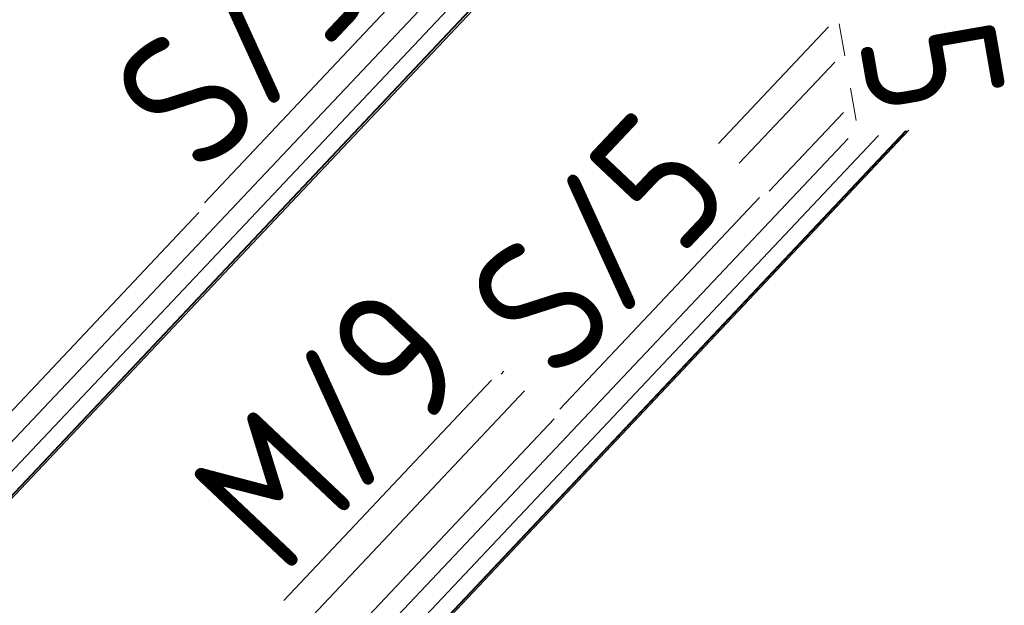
# Model space of a CAD drawing. Header units: millimetres. Extents: x -681 to 506, y -45 to 794.
# Tile 140 of 256: x -191 to -155, y 428 to 449. Entities that reach past the tile are written whole.
import ezdxf

# ---------------------------------------------------------------- set-up
doc = ezdxf.new("R2010")
doc.units = ezdxf.units.MM
doc.header["$LTSCALE"] = 0.6
doc.linetypes.add('XKITLINE00', pattern=[0])
doc.linetypes.add('XKITLINE02', pattern=[4, 2, -2])
doc.layers.add('Part', color=2, linetype='Continuous', lineweight=0)
doc.layers.add('PartMark', color=3, linetype='Continuous', lineweight=0)
doc.styles.add('ISOCPEUR', font='ISOCPEUR.TTF')

msp = doc.modelspace()

# ---------------------------------------------------------------- linework, layer by layer
at = {"layer": 'Part', "color": 2, "linetype": 'XKITLINE00', "lineweight": 0}
for p, q in [((-199.708, 425.035), (-160.511, 466.555)), ((-160.902, 465.059), (-200.099, 423.539)), ((-160.301, 464.823), (-199.497, 423.303)), ((-160.282, 464.812), (-199.478, 423.292)), ((-196.511, 426.354), (-164.231, 460.547)), ((-165.705, 444.551), (-161.675, 448.82)), ((-164.945, 443.833), (-161.452, 447.533)), ((-161.132, 445.695), (-163.858, 442.807)), ((-159.85, 444.844), (-187.091, 415.988)), ((-158.863, 445.016), (-186.489, 415.752)), ((-158.828, 445.022), (-186.47, 415.741)), ((-183.503, 418.803), (-158.736, 445.038)), ((-186.7, 417.484), (-160.966, 444.743)), ((-184.728, 442.03), (-200.395, 425.435)), ((-173.665, 436.12), (-173.567, 436.223)), ((-185.856, 421.682), (-172.807, 435.505)), ((-171.72, 434.479), (-187.387, 417.883))]:
    msp.add_line(p, q, dxfattribs=at)
at = {"layer": 'PartMark', "color": 1, "linetype": 'XKITLINE02', "lineweight": 0}
msp.add_line((-162.525, 456.034), (-160.625, 445.115), dxfattribs=at)
at = {"layer": 'PartMark', "color": 1, "linetype": 'XKITLINE00', "lineweight": 0}
for p, q in [((-184.526, 442.39), (-177.213, 450.136)), ((-171.518, 434.839), (-164.205, 442.585)), ((-181.62, 427.838), (-174.012, 435.897))]:
    msp.add_line(p, q, dxfattribs=at)

# ---------------------------------------------------------------- texts
at = {"layer": 'PartMark', "color": 1, "style": 'ISOCPEUR', "width": 0.85}
for s, rotation, p in [('M/5', -80.1224, (-161.831, 455.545)), ('S/5', 46.6502, (-184.551, 443.238)), ('S/5', 46.6502, (-171.543, 435.687)), ('M/9', 46.6502, (-181.644, 428.687))]:
    msp.add_text(s, height=5, rotation=rotation, dxfattribs=at).set_placement(p)

doc.saveas('drawing.dxf')
